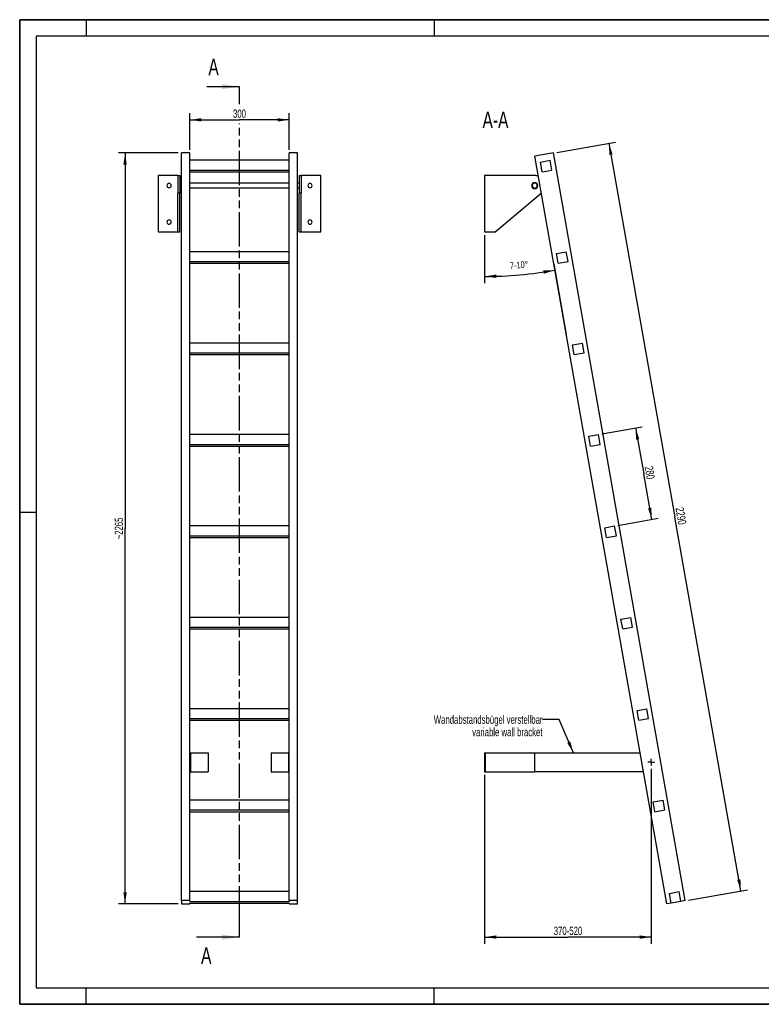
# Model space of a CAD drawing. Header units: millimetres. Extents: x 0 to 4200, y 0 to 2970.
# Tile 1 of 2: x 0 to 2236, y 0 to 2970. Entities that reach past the tile are written whole.
import ezdxf

# ---------------------------------------------------------------- set-up
doc = ezdxf.new("R2010")
doc.units = ezdxf.units.MM
doc.header["$LTSCALE"] = 231
doc.linetypes.add('CENTER', pattern=[0.6, 0.375, -0.075, 0.075, -0.075])
doc.linetypes.add('PHANTOM', pattern=[0.8, 0.45, -0.05, 0.1, -0.05, 0.1, -0.05])
doc.layers.get('0').update_dxf_attribs({"linetype": 'CONTINUOUS'})
for name, color, linetype in [('005_AXIS', 7, 'CONTINUOUS'), ('050_DIMENSIONING', 7, 'CONTINUOUS'), ('053_NOTES', 7, 'CONTINUOUS'), ('HATCHING_BL0', 7, 'CONTINUOUS')]:
    doc.layers.add(name, color=color, linetype=linetype)
doc.styles.get("Standard").update_dxf_attribs({"font": 'txt', "width": 0.7})
doc.dimstyles.new('DIMSTYLE_1', dxfattribs={"dimtxt": 25, "dimasz": 35, "dimexe": 2, "dimexo": 1, "dimtad": 1, "dimdec": 1, "dimtxsty": 'Standard', "dimblk": '_FILLED', "dimblk1": '_FILLED', "dimblk2": '_FILLED', "dimcen": 0.09, "dimazin": 2, "dimtp": 0.5, "dimtm": 0.5, "dimtfac": 1, "dimtdec": 1, "dimtofl": 0, "dimtmove": 0, "dimatfit": 3, "dimldrblk": '_FILLED', "dimfxl": 1, "dimtolj": 1, "dimarcsym": 0})
doc.dimstyles.new('DIMSTYLE_2', dxfattribs={"dimtxt": 20, "dimasz": 35, "dimexe": 2, "dimexo": 1, "dimgap": 2, "dimtad": 1, "dimdec": 1, "dimtxsty": 'Standard', "dimblk": '_FILLED', "dimblk1": '_FILLED', "dimblk2": '_FILLED', "dimcen": 0.09, "dimazin": 2, "dimtp": 0.5, "dimtm": 0.5, "dimtfac": 1, "dimtdec": 1, "dimtofl": 0, "dimtmove": 0, "dimatfit": 3, "dimldrblk": '_FILLED', "dimfxl": 1, "dimtolj": 1, "dimarcsym": 0})
doc.dimstyles.new('DIMSTYLE_3', dxfattribs={"dimtxt": 25, "dimasz": 35, "dimexe": 2, "dimexo": 1, "dimtad": 1, "dimdec": 1, "dimtxsty": 'Standard', "dimblk": '_FILLED', "dimblk1": '_FILLED', "dimblk2": '_FILLED', "dimcen": 0.09, "dimazin": 2, "dimtp": 2, "dimtm": 2, "dimtfac": 1, "dimtdec": 1, "dimtofl": 0, "dimtmove": 0, "dimatfit": 3, "dimldrblk": '_FILLED', "dimfxl": 1, "dimtolj": 1, "dimarcsym": 0})
doc.dimstyles.new('DIMSTYLE_4', dxfattribs={"dimtxt": 25, "dimasz": 35, "dimexe": 2, "dimexo": 1, "dimtad": 1, "dimdec": 0, "dimtxsty": 'Standard', "dimblk": '_FILLED', "dimblk1": '_FILLED', "dimblk2": '_FILLED', "dimcen": 0.09, "dimazin": 2, "dimtp": 2, "dimtm": 2, "dimtfac": 1, "dimtdec": 0, "dimtofl": 0, "dimtmove": 0, "dimatfit": 3, "dimldrblk": '_FILLED', "dimfxl": 1, "dimtolj": 1, "dimarcsym": 0})
doc.dimstyles.new('DIMSTYLE_5', dxfattribs={"dimtxt": 25, "dimasz": 35, "dimexe": 2, "dimexo": 1, "dimtad": 1, "dimtxsty": 'Standard', "dimblk": '_FILLED', "dimblk1": '_FILLED', "dimblk2": '_FILLED', "dimcen": 0.09, "dimazin": 2, "dimtp": 0.8, "dimtm": 0.8, "dimtfac": 1, "dimtofl": 0, "dimtmove": 0, "dimatfit": 3, "dimldrblk": '_FILLED', "dimfxl": 1, "dimtolj": 1, "dimarcsym": 0})
doc.dimstyles.new('DIMSTYLE_6', dxfattribs={"dimtxt": 25, "dimasz": 35, "dimexe": 2, "dimexo": 1, "dimtad": 1, "dimtxsty": 'Standard', "dimblk": '_FILLED', "dimblk1": '_FILLED', "dimblk2": '_FILLED', "dimcen": 0.09, "dimazin": 2, "dimtp": 0.5, "dimtm": 0.5, "dimtfac": 1, "dimtofl": 0, "dimtmove": 0, "dimatfit": 3, "dimldrblk": '_FILLED', "dimfxl": 1, "dimtolj": 1, "dimarcsym": 0})
doc.dimstyles.get("Standard").update_dxf_attribs({"dimtxt": 25, "dimasz": 35, "dimexe": 2, "dimexo": 1, "dimtad": 1, "dimtxsty": 'Standard', "dimblk": '_FILLED', "dimblk1": '_FILLED', "dimblk2": '_FILLED', "dimcen": 0.09, "dimazin": 2, "dimtol": 1, "dimtp": 0.01, "dimtm": 0.01, "dimtfac": 1, "dimtofl": 0, "dimtmove": 0, "dimatfit": 3, "dimldrblk": '_FILLED', "dimfxl": 1, "dimtolj": 1, "dimarcsym": 0})

# ---------------------------------------------------------------- blocks, each defined once
blk = doc.blocks.new('_FILLED')
at = {"color": 0, "linetype": 'ByBlock'}
blk.add_solid([(0, 0), (-1, 0.143), (-1, -0.143)], dxfattribs=at)
blk = doc.blocks.new('*D2')
at = {"layer": '050_DIMENSIONING', "color": 2, "linetype": 'Continuous', "transparency": 16777216}
for p, q in [((512.7, 2577.9), (512.7, 2687.9)), ((812.7, 2577.9), (812.7, 2687.9)), ((512.7, 2667.9), (662.7, 2667.9)), ((812.7, 2667.9), (662.7, 2667.9))]:
    blk.add_line(p, q, dxfattribs=at)
at = {"layer": '050_DIMENSIONING', "color": 2, "linetype": 'Continuous', "transparency": 16777216, "xscale": 35, "yscale": 35, "zscale": 35, "rotation": 180}
blk.add_blockref('_FILLED', (512.7, 2667.9), dxfattribs=at)
at = {"layer": '050_DIMENSIONING', "color": 2, "linetype": 'Continuous', "transparency": 16777216, "xscale": 35, "yscale": 35, "zscale": 35}
blk.add_blockref('_FILLED', (812.7, 2667.9), dxfattribs=at)
at = {"layer": '050_DIMENSIONING', "color": 2, "linetype": 'Continuous', "transparency": 16777216, "insert": (662.7, 2699.2), "char_height": 25, "width": 85.714, "attachment_point": 2, "line_spacing_factor": 0.9}
blk.add_mtext('300', dxfattribs=at)
blk = doc.blocks.new('*D3')
at = {"layer": '050_DIMENSIONING', "color": 2, "linetype": 'Continuous', "transparency": 16777216}
for p, q in [((1401.8, 2319.7), (1401.8, 2175.6)), ((1610.1, 2233.9), (1647.7, 2020.4))]:
    blk.add_line(p, q, dxfattribs=at)
for start, end in [(270, 275), (275, 280)]:
    blk.add_arc((1401.8, 3415.3), 1219.6, start, end, dxfattribs=at)
for points in [[(1436.7, 2201.1), (1401.8, 2195.6), (1436.8, 2191.1)], [(1579.8, 2203.6), (1613.6, 2214.2), (1578.2, 2213.5)]]:
    blk.add_solid(points, dxfattribs=at)
at = {"layer": '050_DIMENSIONING', "color": 2, "linetype": 'Continuous', "transparency": 16777216, "insert": (1504.6, 2240.1), "char_height": 20, "width": 105.714, "attachment_point": 2, "rotation": 5, "line_spacing_factor": 0.9}
blk.add_mtext('7-10\\fgdt;{\\W1.0;{\\fgdt;~}}', dxfattribs=at)
blk = doc.blocks.new('*D4')
at = {"layer": '050_DIMENSIONING', "color": 2, "linetype": 'Continuous', "transparency": 16777216}
for p, q in [((1618.9, 2569.7), (1796.2, 2600.9)), ((1776.5, 2597.4), (1975.3, 1469.8)), ((2174.1, 342.2), (1975.3, 1469.8)), ((2016.6, 314.5), (2193.8, 345.7))]:
    blk.add_line(p, q, dxfattribs=at)
at = {"layer": '050_DIMENSIONING', "color": 2, "linetype": 'Continuous', "transparency": 16777216, "xscale": 35, "yscale": 35, "zscale": 35}
for p, rotation in [((1776.5, 2597.4), 100), ((2174.1, 342.2), 280)]:
    blk.add_blockref('_FILLED', p, dxfattribs=dict(at, rotation=rotation))
at = {"layer": '050_DIMENSIONING', "color": 2, "linetype": 'Continuous', "transparency": 16777216, "insert": (2006.1, 1475.3), "char_height": 25, "width": 117.857, "attachment_point": 2, "rotation": 280, "line_spacing_factor": 0.9}
blk.add_mtext('2290', dxfattribs=at)
blk = doc.blocks.new('*D5')
at = {"layer": '050_DIMENSIONING', "color": 2, "linetype": 'Continuous', "transparency": 16777216}
for p, q in [((477.7, 2567.9), (297.7, 2567.9)), ((317.7, 2567.9), (317.7, 1435.4)), ((317.7, 302.8), (317.7, 1435.4)), ((477.7, 302.8), (297.7, 302.8))]:
    blk.add_line(p, q, dxfattribs=at)
at = {"layer": '050_DIMENSIONING', "color": 2, "linetype": 'Continuous', "transparency": 16777216, "xscale": 35, "yscale": 35, "zscale": 35}
for p, rotation in [((317.7, 2567.9), 90), ((317.7, 302.8), 270)]:
    blk.add_blockref('_FILLED', p, dxfattribs=dict(at, rotation=rotation))
at = {"layer": '050_DIMENSIONING', "color": 2, "linetype": 'Continuous', "transparency": 16777216, "insert": (286.4, 1435.4), "char_height": 25, "width": 144.643, "attachment_point": 2, "rotation": 90, "line_spacing_factor": 0.9}
blk.add_mtext('~2265', dxfattribs=at)
blk = doc.blocks.new('*D6')
at = {"layer": '050_DIMENSIONING', "color": 2, "linetype": 'Continuous', "transparency": 16777216}
for p, q in [((1401.8, 691.7), (1401.8, 209.1)), ((1904.2, 710.2), (1904.2, 209.1)), ((1401.8, 209.1), (1401.8, 182.8)), ((1904.2, 209.1), (1904.2, 182.8)), ((1401.8, 202.8), (1653, 202.8)), ((1904.2, 202.8), (1653, 202.8))]:
    blk.add_line(p, q, dxfattribs=at)
at = {"layer": '050_DIMENSIONING', "color": 2, "linetype": 'Continuous', "transparency": 16777216, "xscale": 35, "yscale": 35, "zscale": 35, "rotation": 180}
blk.add_blockref('_FILLED', (1401.8, 202.8), dxfattribs=at)
at = {"layer": '050_DIMENSIONING', "color": 2, "linetype": 'Continuous', "transparency": 16777216, "xscale": 35, "yscale": 35, "zscale": 35}
blk.add_blockref('_FILLED', (1904.2, 202.8), dxfattribs=at)
at = {"layer": '050_DIMENSIONING', "color": 2, "linetype": 'Continuous', "transparency": 16777216, "insert": (1653, 234.1), "char_height": 25, "width": 198.214, "attachment_point": 2, "line_spacing_factor": 0.9}
blk.add_mtext('370-520\\P ', dxfattribs=at)
blk = doc.blocks.new('*D7')
at = {"layer": '050_DIMENSIONING', "color": 2, "linetype": 'Continuous', "transparency": 16777216}
for p, q in [((1755, 1720.4), (1876.6, 1741.8)), ((1856.9, 1738.4), (1881.2, 1600.5)), ((1905.5, 1462.6), (1881.2, 1600.5)), ((1803.6, 1444.6), (1925.2, 1466.1))]:
    blk.add_line(p, q, dxfattribs=at)
at = {"layer": '050_DIMENSIONING', "color": 2, "linetype": 'Continuous', "transparency": 16777216, "xscale": 35, "yscale": 35, "zscale": 35}
for p, rotation in [((1856.9, 1738.4), 100), ((1905.5, 1462.6), 280)]:
    blk.add_blockref('_FILLED', p, dxfattribs=dict(at, rotation=rotation))
at = {"layer": '050_DIMENSIONING', "color": 2, "linetype": 'Continuous', "transparency": 16777216, "insert": (1912, 1605.9), "char_height": 25, "width": 88.393, "attachment_point": 2, "rotation": 280, "line_spacing_factor": 0.9}
blk.add_mtext('280', dxfattribs=at)
blk = doc.blocks.new('XSEC_FILLED')
at = {"color": 0, "linetype": 'ByBlock'}
blk.add_solid([(0, 0), (-1, 0.143), (-1, -0.143)], dxfattribs=at)
blk = doc.blocks.new('HATCHING_BL0', base_point=(597.8, 1487))
at = {"layer": 'HATCHING_BL0', "color": 7, "linetype": 'PHANTOM'}
for p, q in [((662.7, 2717.9), (662.7, 2767.9)), ((662.7, 2714.9), (662.7, 2717.9)), ((662.7, 252.8), (662.7, 2657.3)), ((662.7, 202.8), (662.7, 252.8))]:
    blk.add_line(p, q, dxfattribs=at)
at = {"layer": 'HATCHING_BL0', "color": 7, "linetype": 'Continuous', "char_height": 50, "width": 64.286, "attachment_point": 1, "line_spacing_factor": 0.9}
for insert in [(568.8, 2852.1), (546.8, 172)]:
    blk.add_mtext('A', dxfattribs=dict(at, insert=insert))
at = {"layer": 'HATCHING_BL0', "color": 7, "linetype": 'Continuous'}
for points in [[(662.7, 2767.9), (564.2, 2767.9)], [(662.7, 202.8), (532.9, 202.8)]]:
    blk.add_leader(points, dimstyle='Standard', override={"dimasz": 52.5, "dimtad": 0, "dimldrblk": 'XSEC_FILLED'}, dxfattribs=at)

msp = doc.modelspace()

# ---------------------------------------------------------------- hatches: boundary and pattern name
at = {"linetype": 'Continuous'}
h = msp.add_hatch(dxfattribs=at)
h.set_pattern_fill('ANSI31', color=2, angle=90, style=0, pattern_type=2)
h.set_pattern_definition([(135, (1401.77, 2414.66), (-239.875, -239.875), [])])
edge = h.paths.add_edge_path()
edge.add_line((1993.42, 310.373), (1963.876, 305.164))
edge.add_line((1963.876, 305.164), (1958.666, 334.708))
edge.add_line((1958.666, 334.708), (1988.211, 339.917))
edge.add_line((1993.42, 310.373), (1988.211, 339.917))
edge = h.paths.add_edge_path()
edge.add_line((1574.904, 2511.133), (1569.695, 2540.677))
edge.add_line((1569.695, 2540.677), (1599.239, 2545.887))
edge.add_line((1604.448, 2516.342), (1599.239, 2545.887))
edge.add_line((1574.904, 2511.133), (1604.448, 2516.342))
edge = h.paths.add_edge_path()
edge.add_line((1623.525, 2235.387), (1618.316, 2264.931))
edge.add_line((1618.316, 2264.931), (1647.86, 2270.141))
edge.add_line((1653.07, 2240.596), (1647.86, 2270.141))
edge.add_line((1623.525, 2235.387), (1653.07, 2240.596))
edge = h.paths.add_edge_path()
edge.add_line((1672.147, 1959.641), (1666.938, 1989.185))
edge.add_line((1666.938, 1989.185), (1696.482, 1994.394))
edge.add_line((1701.691, 1964.85), (1696.482, 1994.394))
edge.add_line((1672.147, 1959.641), (1701.691, 1964.85))
edge = h.paths.add_edge_path()
edge.add_line((1720.768, 1683.894), (1715.559, 1713.439))
edge.add_line((1715.559, 1713.439), (1745.103, 1718.648))
edge.add_line((1750.313, 1689.104), (1745.103, 1718.648))
edge.add_line((1720.768, 1683.894), (1750.313, 1689.104))
edge = h.paths.add_edge_path()
edge.add_line((1769.39, 1408.148), (1764.18, 1437.693))
edge.add_line((1764.18, 1437.693), (1793.725, 1442.902))
edge.add_line((1798.934, 1413.358), (1793.725, 1442.902))
edge.add_line((1769.39, 1408.148), (1798.934, 1413.358))
edge = h.paths.add_edge_path()
edge.add_line((1818.011, 1132.402), (1812.802, 1161.946))
edge.add_line((1812.802, 1161.946), (1842.346, 1167.156))
edge.add_line((1847.556, 1137.612), (1842.346, 1167.156))
edge.add_line((1818.011, 1132.402), (1847.556, 1137.612))
edge = h.paths.add_edge_path()
edge.add_line((1866.633, 856.656), (1861.423, 886.2))
edge.add_line((1861.423, 886.2), (1890.968, 891.41))
edge.add_line((1896.177, 861.865), (1890.968, 891.41))
edge.add_line((1866.633, 856.656), (1896.177, 861.865))
edge = h.paths.add_edge_path()
edge.add_line((1915.254, 580.91), (1910.045, 610.454))
edge.add_line((1910.045, 610.454), (1939.589, 615.663))
edge.add_line((1944.799, 586.119), (1939.589, 615.663))
edge.add_line((1915.254, 580.91), (1944.799, 586.119))
edge = h.paths.add_edge_path()
edge.add_arc((1552.77, 2469.659), 7.5, 0, 180)
edge.add_arc((1552.77, 2469.659), 7.5, -180, 0)

# ---------------------------------------------------------------- linework, layer by layer
at = {"color": 7, "linetype": 'Continuous'}
for p, q in [((0, 2970), (4200, 2970)), ((0, 0), (0, 2970)), ((512.7, 2567.927), (487.7, 2567.927)), ((487.7, 2555.735), (487.7, 2567.927)), ((487.7, 2471.998), (487.7, 2555.735)), ((512.7, 2270.141), (512.7, 2567.927)), ((837.7, 2567.927), (812.7, 2567.927)), ((812.7, 2270.141), (812.7, 2567.927)), ((837.7, 312.717), (837.7, 2567.927)), ((1609.061, 2567.927), (1552.927, 2558.029)), ((1950.581, 302.819), (1552.927, 2558.029)), ((2006.715, 312.717), (1609.061, 2567.927)), ((812.7, 2545.887), (512.7, 2545.887)), ((1569.695, 2540.677), (1599.239, 2545.887)), ((1574.904, 2511.133), (1569.695, 2540.677)), ((1604.448, 2516.342), (1599.239, 2545.887)), ((476.7, 2499.659), (417.7, 2499.659)), ((476.7, 2499.659), (476.7, 2478.909)), ((476.7, 2499.659), (482.7, 2499.659)), ((482.7, 2499.659), (482.7, 2478.909)), ((512.7, 2516.342), (812.7, 2516.342)), ((512.7, 2511.133), (812.7, 2511.133)), ((842.7, 2499.659), (842.7, 2478.909)), ((842.7, 2499.659), (848.7, 2499.659)), ((907.7, 2499.659), (848.7, 2499.659)), ((848.7, 2499.659), (848.7, 2478.909)), ((1552.77, 2499.659), (1401.77, 2499.659)), ((1574.904, 2511.133), (1604.448, 2516.342)), ((476.7, 2478.909), (476.7, 2477.159)), ((476.7, 2477.159), (476.7, 2469.659)), ((476.7, 2469.659), (476.7, 2462.159)), ((482.7, 2478.909), (482.7, 2469.659)), ((482.7, 2469.659), (482.7, 2460.409)), ((487.7, 2455.687), (487.7, 2471.998)), ((842.7, 2478.909), (842.7, 2469.659)), ((842.7, 2469.659), (842.7, 2460.409)), ((848.7, 2478.909), (848.7, 2477.159)), ((848.7, 2477.159), (848.7, 2469.659)), ((848.7, 2469.659), (848.7, 2462.159)), ((476.7, 2462.159), (476.7, 2460.409)), ((476.7, 2460.409), (476.7, 2446.732)), ((476.7, 2329.659), (476.7, 2446.732)), ((482.7, 2460.409), (482.7, 2446.732)), ((482.7, 2329.659), (482.7, 2446.732)), ((487.7, 2454.946), (487.7, 2455.687)), ((487.7, 2452.033), (487.7, 2454.946)), ((487.7, 2448.56), (487.7, 2452.033)), ((487.7, 2441.889), (487.7, 2448.56)), ((487.7, 2437.491), (487.7, 2441.889)), ((487.7, 2434.773), (487.7, 2437.491)), ((842.7, 2460.409), (842.7, 2446.732)), ((842.7, 2329.659), (842.7, 2446.732)), ((848.7, 2462.159), (848.7, 2460.409)), ((848.7, 2460.409), (848.7, 2446.732)), ((848.7, 2329.659), (848.7, 2446.732)), ((1433.386, 2329.659), (1572.117, 2446.732)), ((487.7, 2433.294), (487.7, 2434.773)), ((487.7, 2417.862), (487.7, 2433.294)), ((487.7, 2412.652), (487.7, 2417.862)), ((487.7, 312.717), (487.7, 2412.652)), ((417.7, 2329.659), (476.7, 2329.659)), ((476.7, 2329.659), (482.7, 2329.659)), ((842.7, 2329.659), (848.7, 2329.659)), ((848.7, 2329.659), (907.7, 2329.659)), ((1401.77, 2329.659), (1433.386, 2329.659)), ((512.7, 2240.596), (512.7, 2270.141)), ((812.7, 2270.141), (512.7, 2270.141)), ((812.7, 2240.596), (812.7, 2270.141)), ((1618.316, 2264.931), (1647.86, 2270.141)), ((1623.525, 2235.387), (1618.316, 2264.931)), ((1653.07, 2240.596), (1647.86, 2270.141)), ((512.7, 2235.387), (512.7, 2240.596)), ((512.7, 2240.596), (812.7, 2240.596)), ((512.7, 1994.394), (512.7, 2235.387)), ((512.7, 2235.387), (812.7, 2235.387)), ((812.7, 2235.387), (812.7, 2240.596)), ((812.7, 1994.394), (812.7, 2235.387)), ((1623.525, 2235.387), (1653.07, 2240.596)), ((512.7, 1964.85), (512.7, 1994.394)), ((812.7, 1994.394), (512.7, 1994.394)), ((812.7, 1964.85), (812.7, 1994.394)), ((1666.938, 1989.185), (1696.482, 1994.394)), ((1701.691, 1964.85), (1696.482, 1994.394)), ((512.7, 1959.641), (512.7, 1964.85)), ((512.7, 1964.85), (812.7, 1964.85)), ((812.7, 1959.641), (812.7, 1964.85)), ((1672.147, 1959.641), (1666.938, 1989.185)), ((1672.147, 1959.641), (1701.691, 1964.85)), ((512.7, 1718.648), (512.7, 1959.641)), ((512.7, 1959.641), (812.7, 1959.641)), ((812.7, 1718.648), (812.7, 1959.641)), ((512.7, 1689.104), (512.7, 1718.648)), ((812.7, 1718.648), (512.7, 1718.648)), ((812.7, 1689.104), (812.7, 1718.648)), ((1715.559, 1713.439), (1745.103, 1718.648)), ((1720.768, 1683.894), (1715.559, 1713.439)), ((1750.313, 1689.104), (1745.103, 1718.648)), ((512.7, 1683.894), (512.7, 1689.104)), ((512.7, 1689.104), (812.7, 1689.104)), ((512.7, 1442.902), (512.7, 1683.894)), ((512.7, 1683.894), (812.7, 1683.894)), ((812.7, 1683.894), (812.7, 1689.104)), ((812.7, 1442.902), (812.7, 1683.894)), ((1720.768, 1683.894), (1750.313, 1689.104)), ((512.7, 1413.358), (512.7, 1442.902)), ((812.7, 1442.902), (512.7, 1442.902)), ((812.7, 1413.358), (812.7, 1442.902)), ((1764.18, 1437.693), (1793.725, 1442.902)), ((1769.39, 1408.148), (1764.18, 1437.693)), ((1798.934, 1413.358), (1793.725, 1442.902)), ((512.7, 1408.148), (512.7, 1413.358)), ((512.7, 1413.358), (812.7, 1413.358)), ((512.7, 1167.156), (512.7, 1408.148)), ((512.7, 1408.148), (812.7, 1408.148)), ((812.7, 1408.148), (812.7, 1413.358)), ((812.7, 1167.156), (812.7, 1408.148)), ((1769.39, 1408.148), (1798.934, 1413.358)), ((512.7, 1137.612), (512.7, 1167.156)), ((812.7, 1167.156), (512.7, 1167.156)), ((812.7, 1137.612), (812.7, 1167.156)), ((1812.802, 1161.946), (1842.346, 1167.156)), ((1818.011, 1132.402), (1812.802, 1161.946)), ((1847.556, 1137.612), (1842.346, 1167.156)), ((512.7, 1132.402), (512.7, 1137.612)), ((512.7, 1137.612), (812.7, 1137.612)), ((512.7, 891.41), (512.7, 1132.402)), ((512.7, 1132.402), (812.7, 1132.402)), ((812.7, 1132.402), (812.7, 1137.612)), ((812.7, 891.41), (812.7, 1132.402)), ((1818.011, 1132.402), (1847.556, 1137.612)), ((512.7, 861.865), (512.7, 891.41)), ((812.7, 891.41), (512.7, 891.41)), ((812.7, 861.865), (812.7, 891.41)), ((1861.423, 886.2), (1890.968, 891.41)), ((1896.177, 861.865), (1890.968, 891.41)), ((512.7, 856.656), (512.7, 861.865)), ((512.7, 861.865), (812.7, 861.865)), ((812.7, 856.656), (812.7, 861.865)), ((1866.633, 856.656), (1861.423, 886.2)), ((1866.633, 856.656), (1896.177, 861.865)), ((512.7, 615.663), (512.7, 856.656)), ((512.7, 856.656), (812.7, 856.656)), ((812.7, 615.663), (812.7, 856.656)), ((512.7, 758.691), (514.7, 758.691)), ((514.7, 758.691), (514.7, 701.691)), ((514.7, 758.691), (567.7, 758.691)), ((567.7, 758.691), (567.7, 701.691)), ((757.7, 758.691), (757.7, 701.691)), ((757.7, 758.691), (810.7, 758.691)), ((810.7, 758.691), (810.7, 701.691)), ((810.7, 758.691), (812.7, 758.691)), ((1401.77, 758.691), (1401.77, 701.691)), ((1401.77, 758.691), (1403.77, 758.691)), ((1403.77, 758.691), (1403.77, 701.691)), ((1403.77, 758.691), (1551.77, 758.691)), ((1551.77, 758.691), (1551.77, 701.691)), ((1551.77, 758.691), (1870.198, 758.691)), ((512.7, 701.691), (514.7, 701.691)), ((514.7, 701.691), (567.7, 701.691)), ((757.7, 701.691), (810.7, 701.691)), ((810.7, 701.691), (812.7, 701.691)), ((1401.77, 701.691), (1403.77, 701.691)), ((1403.77, 701.691), (1551.77, 701.691)), ((1880.249, 701.691), (1551.77, 701.691)), ((512.7, 586.119), (512.7, 615.663)), ((812.7, 615.663), (512.7, 615.663)), ((812.7, 586.119), (812.7, 615.663)), ((1910.045, 610.454), (1939.589, 615.663)), ((1915.254, 580.91), (1910.045, 610.454)), ((1944.799, 586.119), (1939.589, 615.663)), ((512.7, 580.91), (512.7, 586.119)), ((512.7, 586.119), (812.7, 586.119)), ((512.7, 339.917), (512.7, 580.91)), ((512.7, 580.91), (812.7, 580.91)), ((812.7, 580.91), (812.7, 586.119)), ((812.7, 339.917), (812.7, 580.91)), ((1915.254, 580.91), (1944.799, 586.119)), ((512.7, 312.717), (512.7, 339.917)), ((812.7, 339.917), (512.7, 339.917)), ((812.7, 312.717), (812.7, 339.917)), ((1958.666, 334.708), (1988.211, 339.917)), ((1963.876, 305.164), (1958.666, 334.708)), ((1993.42, 310.373), (1988.211, 339.917)), ((487.7, 312.717), (487.7, 302.819)), ((512.7, 312.717), (487.7, 312.717)), ((487.7, 302.819), (512.7, 302.819)), ((512.7, 310.373), (512.7, 312.717)), ((512.7, 310.373), (812.7, 310.373)), ((512.7, 302.819), (512.7, 305.164)), ((512.7, 305.164), (812.7, 305.164)), ((812.7, 312.717), (812.7, 310.373)), ((837.7, 312.717), (812.7, 312.717)), ((812.7, 305.164), (812.7, 302.819)), ((812.7, 302.819), (837.7, 302.819)), ((837.7, 302.819), (837.7, 312.717)), ((1963.876, 305.164), (1950.581, 302.819)), ((1993.42, 310.373), (1963.876, 305.164)), ((2006.715, 312.717), (1993.42, 310.373)), ((0, 0), (4200, 0))]:
    msp.add_line(p, q, dxfattribs=at)
at = {"color": 3, "linetype": 'Continuous'}
for p, q in [((0, 2970), (0, 0)), ((4200, 2970), (0, 2970)), ((200, 2970), (200, 2920)), ((1250, 2970), (1250, 2920)), ((0, 1485), (50, 1485)), ((200, 0), (200, 50)), ((1250, 0), (1250, 50)), ((4200, 0), (0, 0))]:
    msp.add_line(p, q, dxfattribs=at)
at = {"color": 5, "linetype": 'Continuous'}
for p, q in [((50, 2920), (50, 50)), ((4150, 2920), (50, 2920)), ((50, 50), (4150, 50))]:
    msp.add_line(p, q, dxfattribs=at)
at = {"color": 9, "linetype": 'Continuous'}
for p, q in [((482.7, 2446.732), (476.7, 2446.732)), ((848.7, 2446.732), (842.7, 2446.732))]:
    msp.add_line(p, q, dxfattribs=at)
at = {"color": 7, "linetype": 'Continuous'}
for radius, start, end in [(30, 68.877345, 90), (7.5, 0, 180), (7.5, 180, 360), (30, 310.160401, 311.123783)]:
    msp.add_arc((1552.77, 2469.659), radius, start, end, dxfattribs=at)
at = {"layer": '005_AXIS', "color": 7, "linetype": 'Continuous'}
for p, q in [((417.7, 2499.659), (417.7, 2329.659)), ((907.7, 2329.659), (907.7, 2499.659)), ((1401.77, 2499.659), (1401.77, 2329.659)), ((487.7, 2477.159), (482.7, 2477.159)), ((812.7, 2477.159), (512.7, 2477.159)), ((842.7, 2477.159), (837.7, 2477.159)), ((487.7, 2462.159), (482.7, 2462.159)), ((812.7, 2462.159), (512.7, 2462.159)), ((842.7, 2462.159), (837.7, 2462.159))]:
    msp.add_line(p, q, dxfattribs=at)
at = {"layer": '005_AXIS', "color": 7, "linetype": 'CENTER'}
for q in [(1894.163, 730.191), (1904.163, 740.192), (1914.164, 730.191), (1904.163, 720.191)]:
    msp.add_line((1904.163, 730.191), q, dxfattribs=at)
at = {"layer": '005_AXIS', "color": 7, "linetype": 'Continuous'}
for centre, radius, start, end in [((450.2, 2469.659), 6.5, 0, 180), ((450.2, 2469.659), 6.5, 180, 360), ((875.2, 2469.659), 6.5, 0, 180), ((875.2, 2469.659), 6.5, 180, 360), ((1552.77, 2469.659), 9.25, 0, 180), ((1552.77, 2469.659), 9.25, 180, 360), ((450.2, 2359.659), 6.5, 0, 180), ((450.2, 2359.659), 6.5, 180, 360), ((875.2, 2359.659), 6.5, 0, 180), ((875.2, 2359.659), 6.5, 180, 360)]:
    msp.add_arc(centre, radius, start, end, dxfattribs=at)

# ---------------------------------------------------------------- block references
at = {"layer": 'HATCHING_BL0'}
msp.add_blockref('HATCHING_BL0', (597.821, 1487.046), dxfattribs=at)

# ---------------------------------------------------------------- texts
at = {"layer": '053_NOTES', "color": 2, "linetype": 'Continuous', "attachment_point": 3, "line_spacing_factor": 0.9}
for s, insert, char_height, width in [('A-A', (1473.454, 2692.927), 50, 196.42857), ('Wandabstandsbügel verstellbar\\Pvariable wall bracket', (1576.143, 871.191), 25, 770)]:
    msp.add_mtext(s, dxfattribs=dict(at, insert=insert, char_height=char_height, width=width))

# ---------------------------------------------------------------- dimensions: what is measured, and where the dimension line sits
at = {"layer": '050_DIMENSIONING', "color": 2, "linetype": 'Continuous'}
dim = msp.add_linear_dim(base=(812.7, 2667.927), p1=(512.7, 2576.927), p2=(812.7, 2576.927), dimstyle='DIMSTYLE_1', dxfattribs=at)
dim.commit()
dim.dimension.update_dxf_attribs({"geometry": '*D2', "text_midpoint": (659.128, 2667.927), "dimtype": 160})
for base, p1, p2, angle, dimstyle, picture, middle in [((1776.478, 2597.447), (2015.578, 314.28), (1617.924, 2569.49), 100, 'DIMSTYLE_3', '*D4', (1974.685, 1473.36)), ((1905.5, 1462.611), (1753.967, 1720.211), (1802.588, 1444.465), 280, 'DIMSTYLE_6', '*D7', (1880.569, 1604.001))]:
    dim = msp.add_linear_dim(base=base, p1=p1, p2=p2, angle=angle, dimstyle=dimstyle, dxfattribs=at)
    dim.commit()
    dim.dimension.update_dxf_attribs({"geometry": picture, "text_midpoint": middle, "dimtype": 160})
dim = msp.add_linear_dim(base=(317.7, 302.819), p1=(478.7, 2567.927), p2=(478.7, 302.819), angle=270, text='~<>', dimstyle='DIMSTYLE_4', dxfattribs=at)
dim.commit()
dim.dimension.update_dxf_attribs({"geometry": '*D5', "text_midpoint": (317.7, 1435.373), "dimtype": 160})
dim = msp.add_angular_dim_2l(base=(1508.069, 2200.277), line1=((1401.77, 2332.856), (1401.77, 2320.659)), line2=((1607.795, 2246.857), (1609.913, 2234.846)), text='7-<>', dimstyle='DIMSTYLE_2', dxfattribs=at)
dim.commit()
dim.dimension.update_dxf_attribs({"geometry": '*D3', "text_midpoint": (1508.069, 2200.277), "dimtype": 162})
dim = msp.add_linear_dim(base=(1904.163, 202.819), p1=(1401.77, 692.691), p2=(1904.163, 711.191), text='370-520\\P ', dimstyle='DIMSTYLE_5', dxfattribs=at)
dim.commit()
dim.dimension.update_dxf_attribs({"geometry": '*D6', "text_midpoint": (1652.966, 202.819), "dimtype": 160})

# ---------------------------------------------------------------- leaders
at = {"layer": '053_NOTES', "color": 2, "linetype": 'Continuous', "annotation_type": 0, "has_hookline": 1, "hookline_direction": 1, "text_width": 481.6}
msp.add_leader([(1669.157, 758.691), (1626.143, 858.691), (1576.143, 858.691)], dimstyle='Standard', override={"dimtad": 0}, dxfattribs=at)

doc.saveas('drawing.dxf')
